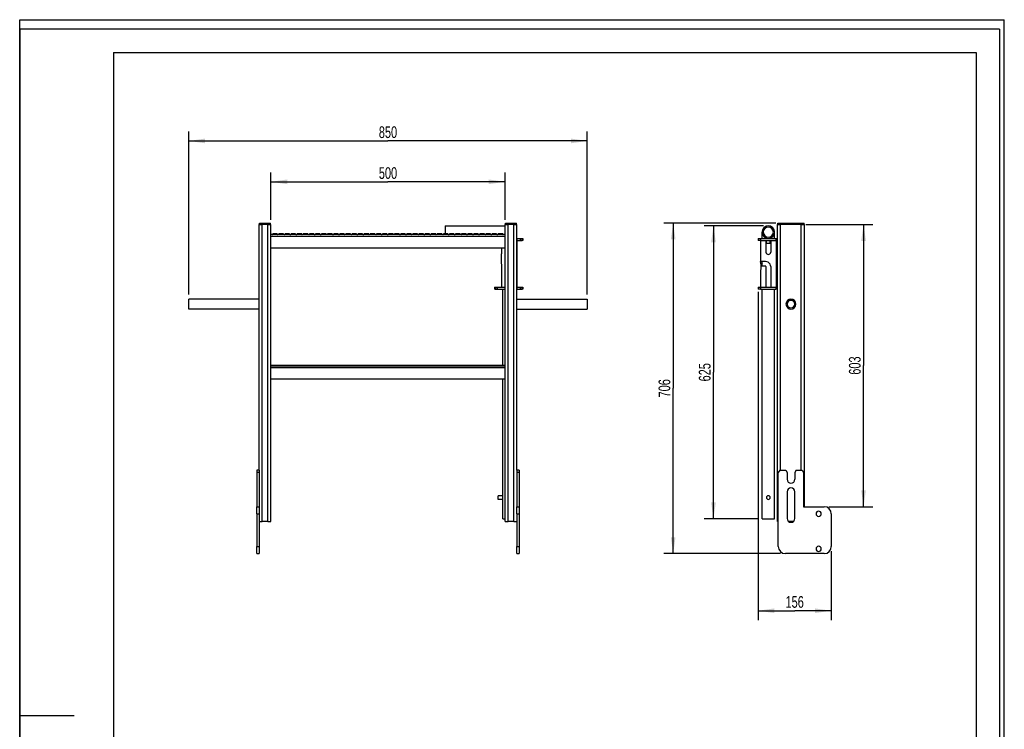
# Model space of a CAD drawing. Header units: millimetres. Extents: x 0 to 2100, y 0 to 2970.
# Tile 18 of 18: x 0 to 2100, y 1455 to 2970. Entities that reach past the tile are written whole.
import ezdxf

# ---------------------------------------------------------------- set-up
doc = ezdxf.new("R2010")
doc.units = ezdxf.units.MM
doc.header["$LTSCALE"] = 193.6
doc.layers.get('0').update_dxf_attribs({"linetype": 'CONTINUOUS'})
doc.layers.add('_2D-BEM', color=7, linetype='CONTINUOUS')
doc.styles.get("Standard").update_dxf_attribs({"font": 'txt', "width": 0.7})
doc.dimstyles.new('DIMSTYLE_1', dxfattribs={"dimtxt": 25, "dimasz": 35, "dimexe": 2, "dimexo": 1, "dimtad": 1, "dimdec": 0, "dimtxsty": 'STANDARD', "dimblk": '_FILLED', "dimblk1": '_FILLED', "dimblk2": '_FILLED', "dimcen": 0.09, "dimadec": 0, "dimazin": 2, "dimtp": 0.8, "dimtm": 0.8, "dimtfac": 1, "dimtdec": 0, "dimtofl": 0, "dimtmove": 0, "dimatfit": 3, "dimldrblk": '_FILLED', "dimfxl": 1, "dimtolj": 1, "dimarcsym": 0})
doc.dimstyles.new('DIMSTYLE_2', dxfattribs={"dimtxt": 25, "dimasz": 35, "dimexe": 2, "dimexo": 1, "dimtad": 1, "dimdec": 0, "dimtxsty": 'STANDARD', "dimblk": '_FILLED', "dimblk1": '_FILLED', "dimblk2": '_FILLED', "dimcen": 0.09, "dimadec": 0, "dimazin": 2, "dimtp": 0.5, "dimtm": 0.5, "dimtfac": 1, "dimtdec": 0, "dimtofl": 0, "dimtmove": 0, "dimatfit": 3, "dimldrblk": '_FILLED', "dimfxl": 1, "dimtolj": 1, "dimarcsym": 0})

# ---------------------------------------------------------------- blocks, each defined once
blk = doc.blocks.new('_FILLED')
at = {"color": 0, "linetype": 'BYBLOCK'}
blk.add_solid([(0, 0), (-1, 0.143), (-1, -0.143)], dxfattribs=at)
blk = doc.blocks.new('*D0')
at = {"layer": '_2D-BEM', "color": 2, "linetype": 'CONTINUOUS'}
for p, q in [((535.5, 2542.9), (535.5, 2643.9)), ((1035.5, 2542.9), (1035.5, 2643.9)), ((535.5, 2623.9), (785.5, 2623.9)), ((1035.5, 2623.9), (785.5, 2623.9))]:
    blk.add_line(p, q, dxfattribs=at)
at = {"layer": '_2D-BEM', "color": 2, "linetype": 'CONTINUOUS', "xscale": 35, "yscale": 35, "zscale": 35, "rotation": 180}
blk.add_blockref('_FILLED', (535.5, 2623.9), dxfattribs=at)
at = {"layer": '_2D-BEM', "color": 2, "linetype": 'CONTINUOUS', "xscale": 35, "yscale": 35, "zscale": 35}
blk.add_blockref('_FILLED', (1035.5, 2623.9), dxfattribs=at)
at = {"layer": '_2D-BEM', "color": 2, "linetype": 'CONTINUOUS', "insert": (785.5, 2655.1), "char_height": 25, "width": 85.714, "attachment_point": 2, "line_spacing_factor": 0.9}
blk.add_mtext('500', dxfattribs=at)
blk = doc.blocks.new('*D1')
at = {"layer": '_2D-BEM', "color": 2, "linetype": 'CONTINUOUS'}
for p, q in [((360.5, 2383.6), (360.5, 2731.2)), ((1210.5, 2383.6), (1210.5, 2731.2)), ((360.5, 2711.2), (785.5, 2711.2)), ((1210.5, 2711.2), (785.5, 2711.2))]:
    blk.add_line(p, q, dxfattribs=at)
at = {"layer": '_2D-BEM', "color": 2, "linetype": 'CONTINUOUS', "xscale": 35, "yscale": 35, "zscale": 35, "rotation": 180}
blk.add_blockref('_FILLED', (360.5, 2711.2), dxfattribs=at)
at = {"layer": '_2D-BEM', "color": 2, "linetype": 'CONTINUOUS', "xscale": 35, "yscale": 35, "zscale": 35}
blk.add_blockref('_FILLED', (1210.5, 2711.2), dxfattribs=at)
at = {"layer": '_2D-BEM', "color": 2, "linetype": 'CONTINUOUS', "insert": (785.5, 2742.4), "char_height": 25, "width": 85.714, "attachment_point": 2, "line_spacing_factor": 0.9}
blk.add_mtext('850', dxfattribs=at)
blk = doc.blocks.new('*D2')
at = {"layer": '_2D-BEM', "color": 2, "linetype": 'CONTINUOUS'}
for p, q in [((1613, 2535.9), (1373.8, 2535.9)), ((1393.8, 2535.9), (1393.8, 2183.2)), ((1393.8, 1830.4), (1393.8, 2183.2)), ((1623, 1830.4), (1373.8, 1830.4))]:
    blk.add_line(p, q, dxfattribs=at)
at = {"layer": '_2D-BEM', "color": 2, "linetype": 'CONTINUOUS', "xscale": 35, "yscale": 35, "zscale": 35}
for p, rotation in [((1393.8, 2535.9), 90), ((1393.8, 1830.4), 270)]:
    blk.add_blockref('_FILLED', p, dxfattribs=dict(at, rotation=rotation))
at = {"layer": '_2D-BEM', "color": 2, "linetype": 'CONTINUOUS', "insert": (1362.6, 2183.2), "char_height": 25, "width": 88.393, "attachment_point": 2, "rotation": 90, "line_spacing_factor": 0.9}
blk.add_mtext('706', dxfattribs=at)
blk = doc.blocks.new('*D3')
at = {"layer": '_2D-BEM', "color": 2, "linetype": 'CONTINUOUS'}
for p, q in [((1586.7, 2529.9), (1459.7, 2529.9)), ((1479.7, 2529.9), (1479.7, 2217.4)), ((1479.7, 1904.9), (1479.7, 2217.4)), ((1573.3, 1904.9), (1459.7, 1904.9))]:
    blk.add_line(p, q, dxfattribs=at)
at = {"layer": '_2D-BEM', "color": 2, "linetype": 'CONTINUOUS', "xscale": 35, "yscale": 35, "zscale": 35}
for p, rotation in [((1479.7, 2529.9), 90), ((1479.7, 1904.9), 270)]:
    blk.add_blockref('_FILLED', p, dxfattribs=dict(at, rotation=rotation))
at = {"layer": '_2D-BEM', "color": 2, "linetype": 'CONTINUOUS', "insert": (1448.5, 2217.4), "char_height": 25, "width": 85.714, "attachment_point": 2, "rotation": 90, "line_spacing_factor": 0.9}
blk.add_mtext('625', dxfattribs=at)
blk = doc.blocks.new('*D4')
at = {"layer": '_2D-BEM', "color": 2, "linetype": 'CONTINUOUS'}
for p, q in [((1677, 2532.9), (1819.8, 2532.9)), ((1799.8, 2532.9), (1799.8, 2231.7)), ((1799.8, 1930.4), (1799.8, 2231.7)), ((1726, 1930.4), (1819.8, 1930.4))]:
    blk.add_line(p, q, dxfattribs=at)
at = {"layer": '_2D-BEM', "color": 2, "linetype": 'CONTINUOUS', "xscale": 35, "yscale": 35, "zscale": 35}
for p, rotation in [((1799.8, 2532.9), 90), ((1799.8, 1930.4), 270)]:
    blk.add_blockref('_FILLED', p, dxfattribs=dict(at, rotation=rotation))
at = {"layer": '_2D-BEM', "color": 2, "linetype": 'CONTINUOUS', "insert": (1768.6, 2231.7), "char_height": 25, "width": 85.714, "attachment_point": 2, "rotation": 90, "line_spacing_factor": 0.9}
blk.add_mtext('603', dxfattribs=at)
blk = doc.blocks.new('*D5')
at = {"layer": '_2D-BEM', "color": 2, "linetype": 'CONTINUOUS'}
for p, q in [((1574.7, 2388.9), (1574.7, 1688.4)), ((1731, 1835.4), (1731, 1688.4)), ((1574.7, 1708.4), (1652.9, 1708.4)), ((1731, 1708.4), (1652.9, 1708.4))]:
    blk.add_line(p, q, dxfattribs=at)
at = {"layer": '_2D-BEM', "color": 2, "linetype": 'CONTINUOUS', "xscale": 35, "yscale": 35, "zscale": 35, "rotation": 180}
blk.add_blockref('_FILLED', (1574.7, 1708.4), dxfattribs=at)
at = {"layer": '_2D-BEM', "color": 2, "linetype": 'CONTINUOUS', "xscale": 35, "yscale": 35, "zscale": 35}
blk.add_blockref('_FILLED', (1731, 1708.4), dxfattribs=at)
at = {"layer": '_2D-BEM', "color": 2, "linetype": 'CONTINUOUS', "insert": (1652.9, 1739.7), "char_height": 25, "width": 77.679, "attachment_point": 2, "line_spacing_factor": 0.9}
blk.add_mtext('156', dxfattribs=at)

msp = doc.modelspace()

# ---------------------------------------------------------------- linework, layer by layer
at = {"color": 7, "linetype": 'CONTINUOUS'}
for p, q in [((0, 2970), (2100, 2970)), ((0, 0), (0, 2970)), ((0, 2970), (2100, 2970)), ((0, 0), (0, 2970)), ((2100, 0), (2100, 2970)), ((2100, 0), (2100, 2970)), ((510.5, 2008.4), (510.5, 2532.9)), ((510.5, 2532.9), (511.2, 2532.9)), ((511.2, 2532.9), (511.2, 2535.9)), ((511.2, 2535.9), (517.2, 2535.9)), ((511.2, 2532.9), (513, 2532.9)), ((513, 2532.9), (513.2, 2532.9)), ((513.2, 2532.9), (513.2, 2532.9)), ((513.2, 2532.9), (516.9, 2532.9)), ((529.1, 2532.9), (516.9, 2532.9)), ((517.2, 2535.9), (529.2, 2535.9)), ((529.1, 2532.9), (529.2, 2532.9)), ((529.2, 2535.9), (535.2, 2535.9)), ((529.2, 2532.9), (535.2, 2532.9)), ((535.2, 2532.9), (535.2, 2535.9)), ((535.2, 2532.9), (535.5, 2532.9)), ((535.5, 1898.9), (535.5, 2532.9)), ((907.2, 2529.9), (1035.5, 2529.9)), ((907.2, 2529.9), (907.2, 2527.2)), ((907.2, 2527.2), (907.2, 2512.9)), ((1035.5, 1898.9), (1035.5, 2532.9)), ((1035.5, 2532.9), (1035.8, 2532.9)), ((1035.8, 2532.9), (1035.8, 2535.9)), ((1035.8, 2535.9), (1041.8, 2535.9)), ((1035.8, 2532.9), (1041.8, 2532.9)), ((1041.8, 2535.9), (1053.8, 2535.9)), ((1041.8, 2532.9), (1041.9, 2532.9)), ((1054.1, 2532.9), (1041.9, 2532.9)), ((1053.8, 2535.9), (1059.8, 2535.9)), ((1054.1, 2532.9), (1057.8, 2532.9)), ((1057.8, 2532.9), (1058, 2532.9)), ((1058, 2532.9), (1059.8, 2532.9)), ((1059.8, 2532.9), (1059.8, 2535.9)), ((1059.8, 2532.9), (1059.8, 2532.9)), ((1059.8, 2532.9), (1060.5, 2532.9)), ((1060.5, 2008.4), (1060.5, 2532.9)), ((1616.5, 1898.9), (1616.5, 2532.9)), ((1616.5, 2532.9), (1619, 2532.9)), ((1617, 2532.9), (1617, 2535.9)), ((1617, 2535.9), (1623, 2535.9)), ((1619, 2532.9), (1622.9, 2532.9)), ((1667, 2532.9), (1622.9, 2532.9)), ((1623, 2535.9), (1667, 2535.9)), ((1667, 2535.9), (1673, 2535.9)), ((1667, 2532.9), (1671, 2532.9)), ((1671, 2532.9), (1673.5, 2532.9)), ((1673, 2532.9), (1673, 2535.9)), ((1673.5, 1930.4), (1673.5, 2532.9)), ((1035.5, 2511.4), (535.5, 2511.4)), ((540.2, 2512.9), (539.9, 2512.9)), ((549.1, 2512.9), (540.2, 2512.9)), ((540.2, 2512.9), (540.2, 2512.9)), ((549.4, 2512.9), (549.1, 2512.9)), ((549.1, 2512.9), (549.1, 2512.9)), ((553.2, 2512.9), (552.9, 2512.9)), ((562.1, 2512.9), (553.2, 2512.9)), ((553.2, 2512.9), (553.2, 2512.9)), ((562.4, 2512.9), (562.1, 2512.9)), ((562.1, 2512.9), (562.1, 2512.9)), ((566.2, 2512.9), (565.9, 2512.9)), ((575.1, 2512.9), (566.2, 2512.9)), ((566.2, 2512.9), (566.2, 2512.9)), ((575.4, 2512.9), (575.1, 2512.9)), ((575.1, 2512.9), (575.1, 2512.9)), ((579.2, 2512.9), (578.9, 2512.9)), ((588.1, 2512.9), (579.2, 2512.9)), ((579.2, 2512.9), (579.2, 2512.9)), ((588.4, 2512.9), (588.1, 2512.9)), ((588.1, 2512.9), (588.1, 2512.9)), ((592.2, 2512.9), (591.9, 2512.9)), ((601.1, 2512.9), (592.2, 2512.9)), ((592.2, 2512.9), (592.2, 2512.9)), ((601.4, 2512.9), (601.1, 2512.9)), ((601.1, 2512.9), (601.1, 2512.9)), ((605.2, 2512.9), (604.9, 2512.9)), ((614.1, 2512.9), (605.2, 2512.9)), ((605.2, 2512.9), (605.2, 2512.9)), ((614.4, 2512.9), (614.1, 2512.9)), ((614.1, 2512.9), (614.1, 2512.9)), ((618.2, 2512.9), (617.9, 2512.9)), ((627.1, 2512.9), (618.2, 2512.9)), ((618.2, 2512.9), (618.2, 2512.9)), ((627.4, 2512.9), (627.1, 2512.9)), ((627.1, 2512.9), (627.1, 2512.9)), ((631.1, 2512.9), (630.9, 2512.9)), ((631.2, 2512.9), (631.1, 2512.9)), ((640.1, 2512.9), (631.2, 2512.9)), ((640.4, 2512.9), (640.1, 2512.9)), ((640.1, 2512.9), (640.1, 2512.9)), ((644.1, 2512.9), (643.8, 2512.9)), ((653, 2512.9), (644.1, 2512.9)), ((644.1, 2512.9), (644.1, 2512.9)), ((653.1, 2512.9), (653, 2512.9)), ((653.3, 2512.9), (653.1, 2512.9)), ((657.1, 2512.9), (656.8, 2512.9)), ((666, 2512.9), (657.1, 2512.9)), ((657.1, 2512.9), (657.1, 2512.9)), ((666.1, 2512.9), (666, 2512.9)), ((666.3, 2512.9), (666.1, 2512.9)), ((670.1, 2512.9), (669.8, 2512.9)), ((679, 2512.9), (670.1, 2512.9)), ((670.1, 2512.9), (670.1, 2512.9)), ((679.3, 2512.9), (679, 2512.9)), ((679, 2512.9), (679, 2512.9)), ((683.1, 2512.9), (682.8, 2512.9)), ((692, 2512.9), (683.1, 2512.9)), ((683.1, 2512.9), (683.1, 2512.9)), ((692.3, 2512.9), (692, 2512.9)), ((692, 2512.9), (692, 2512.9)), ((696.1, 2512.9), (695.8, 2512.9)), ((705, 2512.9), (696.1, 2512.9)), ((696.1, 2512.9), (696.1, 2512.9)), ((705.3, 2512.9), (705, 2512.9)), ((705, 2512.9), (705, 2512.9)), ((709.1, 2512.9), (708.8, 2512.9)), ((718, 2512.9), (709.1, 2512.9)), ((709.1, 2512.9), (709.1, 2512.9)), ((718.3, 2512.9), (718, 2512.9)), ((718, 2512.9), (718, 2512.9)), ((722.1, 2512.9), (721.8, 2512.9)), ((731, 2512.9), (722.1, 2512.9)), ((722.1, 2512.9), (722.1, 2512.9)), ((731.3, 2512.9), (731, 2512.9)), ((731, 2512.9), (731, 2512.9)), ((735.1, 2512.9), (734.8, 2512.9)), ((744, 2512.9), (735.1, 2512.9)), ((735.1, 2512.9), (735.1, 2512.9)), ((744.3, 2512.9), (744, 2512.9)), ((744, 2512.9), (744, 2512.9)), ((748.1, 2512.9), (747.8, 2512.9)), ((757, 2512.9), (748.1, 2512.9)), ((748.1, 2512.9), (748.1, 2512.9)), ((757.3, 2512.9), (757, 2512.9)), ((757, 2512.9), (757, 2512.9)), ((761, 2512.9), (760.8, 2512.9)), ((761.1, 2512.9), (761, 2512.9)), ((770, 2512.9), (761.1, 2512.9)), ((770.3, 2512.9), (770, 2512.9)), ((770, 2512.9), (770, 2512.9)), ((774, 2512.9), (773.8, 2512.9)), ((774.1, 2512.9), (774, 2512.9)), ((783, 2512.9), (774.1, 2512.9)), ((783.3, 2512.9), (783, 2512.9)), ((783, 2512.9), (783, 2512.9)), ((787, 2512.9), (786.7, 2512.9)), ((795.9, 2512.9), (787, 2512.9)), ((787, 2512.9), (787, 2512.9)), ((796, 2512.9), (795.9, 2512.9)), ((796.2, 2512.9), (796, 2512.9)), ((800, 2512.9), (799.7, 2512.9)), ((808.9, 2512.9), (800, 2512.9)), ((800, 2512.9), (800, 2512.9)), ((809.2, 2512.9), (808.9, 2512.9)), ((808.9, 2512.9), (808.9, 2512.9)), ((813, 2512.9), (812.7, 2512.9)), ((821.9, 2512.9), (813, 2512.9)), ((813, 2512.9), (813, 2512.9)), ((822.2, 2512.9), (821.9, 2512.9)), ((821.9, 2512.9), (821.9, 2512.9)), ((826, 2512.9), (825.7, 2512.9)), ((834.9, 2512.9), (826, 2512.9)), ((826, 2512.9), (826, 2512.9)), ((835.2, 2512.9), (834.9, 2512.9)), ((834.9, 2512.9), (834.9, 2512.9)), ((839, 2512.9), (838.7, 2512.9)), ((847.9, 2512.9), (839, 2512.9)), ((839, 2512.9), (839, 2512.9)), ((848.2, 2512.9), (847.9, 2512.9)), ((847.9, 2512.9), (847.9, 2512.9)), ((852, 2512.9), (851.7, 2512.9)), ((860.9, 2512.9), (852, 2512.9)), ((852, 2512.9), (852, 2512.9)), ((861.2, 2512.9), (860.9, 2512.9)), ((860.9, 2512.9), (860.9, 2512.9)), ((865, 2512.9), (864.7, 2512.9)), ((873.9, 2512.9), (865, 2512.9)), ((865, 2512.9), (865, 2512.9)), ((874.2, 2512.9), (873.9, 2512.9)), ((873.9, 2512.9), (873.9, 2512.9)), ((878, 2512.9), (877.7, 2512.9)), ((886.9, 2512.9), (878, 2512.9)), ((878, 2512.9), (878, 2512.9)), ((887.2, 2512.9), (886.9, 2512.9)), ((886.9, 2512.9), (886.9, 2512.9)), ((891, 2512.9), (890.7, 2512.9)), ((899.9, 2512.9), (891, 2512.9)), ((891, 2512.9), (891, 2512.9)), ((900.2, 2512.9), (899.9, 2512.9)), ((899.9, 2512.9), (899.9, 2512.9)), ((903.9, 2512.9), (903.7, 2512.9)), ((904, 2512.9), (903.9, 2512.9)), ((912.9, 2512.9), (904, 2512.9)), ((913.2, 2512.9), (912.9, 2512.9)), ((912.9, 2512.9), (912.9, 2512.9)), ((916.9, 2512.9), (916.6, 2512.9)), ((925.8, 2512.9), (916.9, 2512.9)), ((916.9, 2512.9), (916.9, 2512.9)), ((925.9, 2512.9), (925.8, 2512.9)), ((926.1, 2512.9), (925.9, 2512.9)), ((929.9, 2512.9), (929.6, 2512.9)), ((938.8, 2512.9), (929.9, 2512.9)), ((929.9, 2512.9), (929.9, 2512.9)), ((938.9, 2512.9), (938.8, 2512.9)), ((939.1, 2512.9), (938.9, 2512.9)), ((942.9, 2512.9), (942.6, 2512.9)), ((951.8, 2512.9), (942.9, 2512.9)), ((942.9, 2512.9), (942.9, 2512.9)), ((952.1, 2512.9), (951.8, 2512.9)), ((951.8, 2512.9), (951.8, 2512.9)), ((955.9, 2512.9), (955.6, 2512.9)), ((964.8, 2512.9), (955.9, 2512.9)), ((955.9, 2512.9), (955.9, 2512.9)), ((965.1, 2512.9), (964.8, 2512.9)), ((964.8, 2512.9), (964.8, 2512.9)), ((968.9, 2512.9), (968.6, 2512.9)), ((977.8, 2512.9), (968.9, 2512.9)), ((968.9, 2512.9), (968.9, 2512.9)), ((978.1, 2512.9), (977.8, 2512.9)), ((977.8, 2512.9), (977.8, 2512.9)), ((981.9, 2512.9), (981.6, 2512.9)), ((990.8, 2512.9), (981.9, 2512.9)), ((981.9, 2512.9), (981.9, 2512.9)), ((991.1, 2512.9), (990.8, 2512.9)), ((990.8, 2512.9), (990.8, 2512.9)), ((994.9, 2512.9), (994.6, 2512.9)), ((1003.8, 2512.9), (994.9, 2512.9)), ((994.9, 2512.9), (994.9, 2512.9)), ((1004.1, 2512.9), (1003.8, 2512.9)), ((1003.8, 2512.9), (1003.8, 2512.9)), ((1007.9, 2512.9), (1007.6, 2512.9)), ((1016.8, 2512.9), (1007.9, 2512.9)), ((1007.9, 2512.9), (1007.9, 2512.9)), ((1017.1, 2512.9), (1016.8, 2512.9)), ((1016.8, 2512.9), (1016.8, 2512.9)), ((1020.9, 2512.9), (1020.6, 2512.9)), ((1029.8, 2512.9), (1020.9, 2512.9)), ((1020.9, 2512.9), (1020.9, 2512.9)), ((1030.1, 2512.9), (1029.8, 2512.9)), ((1029.8, 2512.9), (1029.8, 2512.9)), ((1060.5, 2502.9), (1060.8, 2502.9)), ((1060.8, 2498.9), (1060.8, 2502.9)), ((1060.8, 2502.9), (1067.4, 2502.9)), ((1067.4, 2502.9), (1068.3, 2502.9)), ((1068.3, 2502.9), (1071.9, 2502.9)), ((1071.9, 2502.9), (1073, 2502.9)), ((1073, 2502.9), (1073, 2498.9)), ((1574.7, 2502.9), (1574.7, 2498.9)), ((1574.7, 2502.9), (1579.7, 2502.9)), ((1579.7, 2502.9), (1596.7, 2502.9)), ((1583.3, 2502.9), (1583.3, 2516.5)), ((1592.7, 2503), (1596.7, 2503)), ((1592.7, 2502.9), (1592.7, 2503)), ((1596.7, 2503), (1600.7, 2503)), ((1596.7, 2502.9), (1612.4, 2502.9)), ((1600.7, 2502.9), (1600.7, 2503)), ((1610.2, 2502.9), (1610.2, 2516.5)), ((1612.4, 2502.9), (1616.5, 2502.9)), ((535.5, 2482.9), (1035.5, 2482.9)), ((1027.7, 2482.9), (1027.7, 2473.9)), ((1060.8, 2498.9), (1060.5, 2498.9)), ((1060.6, 2498.9), (1060.6, 2398.9)), ((1060.8, 2498.9), (1067.4, 2498.9)), ((1068.3, 2498.9), (1067.4, 2498.9)), ((1068.3, 2498.9), (1071.9, 2498.9)), ((1073, 2498.9), (1071.9, 2498.9)), ((1579.7, 2498.9), (1574.7, 2498.9)), ((1579.7, 2498.9), (1612.4, 2498.9)), ((1579.9, 2498.9), (1579.9, 2453.9)), ((1591.7, 2498.9), (1591.7, 2473.9)), ((1592.7, 2493), (1592.7, 2498.9)), ((1592.7, 2493), (1596.7, 2493)), ((1596.7, 2493), (1600.7, 2493)), ((1600.7, 2493), (1600.7, 2498.9)), ((1601.7, 2498.9), (1601.7, 2473.9)), ((1616.5, 2498.9), (1612.4, 2498.9)), ((1613.6, 2498.9), (1613.6, 2398.9)), ((1026.9, 2468.9), (1026.9, 2452.1)), ((1027.7, 2442.9), (1027.7, 2398.9)), ((1582.5, 2453.9), (1579.9, 2453.9)), ((1580.6, 2448.9), (1580.6, 2443.9)), ((1590.7, 2443.9), (1580.6, 2443.9)), ((1580.6, 2443.9), (1580.6, 2438.9)), ((1582.6, 2453.9), (1582.5, 2453.9)), ((1590.7, 2453.9), (1582.6, 2453.9)), ((1583.3, 2443.9), (1583.3, 2453.9)), ((1591.7, 2442.9), (1591.7, 2398.9)), ((1601.7, 2442.9), (1601.7, 2398.9)), ((1579.9, 2433.9), (1579.9, 2433.9)), ((1579.9, 2433.9), (1579.9, 2433.9)), ((1579.9, 2433.9), (1579.9, 2398.9)), ((1013, 2398.9), (1013, 2394.9)), ((1013, 2398.9), (1014.1, 2398.9)), ((1014.1, 2394.9), (1013, 2394.9)), ((1014.1, 2398.9), (1017.7, 2398.9)), ((1014.1, 2394.9), (1017.7, 2394.9)), ((1017.7, 2398.9), (1018.6, 2398.9)), ((1018.6, 2394.9), (1017.7, 2394.9)), ((1018.6, 2398.9), (1035.3, 2398.9)), ((1018.6, 2394.9), (1035.3, 2394.9)), ((1030.3, 2232.9), (1030.3, 2394.9)), ((1035.3, 2398.9), (1035.5, 2398.9)), ((1035.3, 2394.9), (1035.3, 2398.9)), ((1035.5, 2394.9), (1035.3, 2394.9)), ((1060.5, 2398.9), (1060.8, 2398.9)), ((1060.8, 2394.9), (1060.5, 2394.9)), ((1060.8, 2394.9), (1060.8, 2398.9)), ((1060.8, 2398.9), (1067.4, 2398.9)), ((1060.8, 2394.9), (1067.4, 2394.9)), ((1067.4, 2398.9), (1068.3, 2398.9)), ((1068.3, 2394.9), (1067.4, 2394.9)), ((1068.3, 2398.9), (1071.9, 2398.9)), ((1068.3, 2394.9), (1071.9, 2394.9)), ((1071.9, 2398.9), (1073, 2398.9)), ((1073, 2394.9), (1071.9, 2394.9)), ((1073, 2398.9), (1073, 2394.9)), ((1574.7, 2398.9), (1574.7, 2394.9)), ((1574.7, 2398.9), (1579.7, 2398.9)), ((1579.7, 2394.9), (1574.7, 2394.9)), ((1579.7, 2398.9), (1612.4, 2398.9)), ((1579.7, 2394.9), (1612.4, 2394.9)), ((1583.3, 1904.9), (1583.3, 2394.9)), ((1610.2, 1904.9), (1610.2, 2394.9)), ((1612.4, 2398.9), (1616.5, 2398.9)), ((1616.5, 2394.9), (1612.4, 2394.9)), ((360.5, 2371), (360.5, 2373.6)), ((510.5, 2373.6), (360.5, 2373.6)), ((1060.5, 2373.6), (1210.5, 2373.6)), ((1210.5, 2373.6), (1210.5, 2371)), ((360.5, 2354.9), (360.5, 2371)), ((360.5, 2352.3), (360.5, 2354.9)), ((510.5, 2352.3), (360.5, 2352.3)), ((1060.5, 2352.3), (1210.5, 2352.3)), ((1210.5, 2371), (1210.5, 2354.9)), ((1210.5, 2354.9), (1210.5, 2352.3)), ((535.5, 2232.9), (537.1, 2232.9)), ((535.5, 2231.4), (1035.5, 2231.4)), ((537.1, 2232.9), (537.2, 2232.9)), ((537.2, 2232.9), (537.4, 2232.9)), ((540.9, 2232.9), (541.2, 2232.9)), ((541.2, 2232.9), (541.2, 2232.9)), ((541.2, 2232.9), (550.1, 2232.9)), ((550.1, 2232.9), (550.1, 2232.9)), ((550.1, 2232.9), (550.4, 2232.9)), ((553.9, 2232.9), (554.2, 2232.9)), ((554.2, 2232.9), (554.2, 2232.9)), ((554.2, 2232.9), (563.1, 2232.9)), ((563.1, 2232.9), (563.1, 2232.9)), ((563.1, 2232.9), (563.4, 2232.9)), ((566.9, 2232.9), (567.2, 2232.9)), ((567.2, 2232.9), (567.2, 2232.9)), ((567.2, 2232.9), (576.1, 2232.9)), ((576.1, 2232.9), (576.1, 2232.9)), ((576.1, 2232.9), (576.4, 2232.9)), ((579.9, 2232.9), (580.2, 2232.9)), ((580.2, 2232.9), (580.2, 2232.9)), ((580.2, 2232.9), (589.1, 2232.9)), ((589.1, 2232.9), (589.1, 2232.9)), ((589.1, 2232.9), (589.4, 2232.9)), ((592.9, 2232.9), (593.2, 2232.9)), ((593.2, 2232.9), (593.2, 2232.9)), ((593.2, 2232.9), (602.1, 2232.9)), ((602.1, 2232.9), (602.1, 2232.9)), ((602.1, 2232.9), (602.4, 2232.9)), ((605.9, 2232.9), (606.2, 2232.9)), ((606.2, 2232.9), (606.2, 2232.9)), ((606.2, 2232.9), (615.1, 2232.9)), ((615.1, 2232.9), (615.1, 2232.9)), ((615.1, 2232.9), (615.4, 2232.9)), ((618.9, 2232.9), (619.2, 2232.9)), ((619.2, 2232.9), (619.2, 2232.9)), ((619.2, 2232.9), (628.1, 2232.9)), ((628.1, 2232.9), (628.1, 2232.9)), ((628.1, 2232.9), (628.4, 2232.9)), ((631.9, 2232.9), (632.2, 2232.9)), ((632.2, 2232.9), (632.2, 2232.9)), ((632.2, 2232.9), (641.1, 2232.9)), ((641.1, 2232.9), (641.1, 2232.9)), ((641.1, 2232.9), (641.4, 2232.9)), ((644.9, 2232.9), (645.1, 2232.9)), ((645.1, 2232.9), (645.2, 2232.9)), ((645.2, 2232.9), (654.1, 2232.9)), ((654.1, 2232.9), (654.1, 2232.9)), ((654.1, 2232.9), (654.4, 2232.9)), ((657.8, 2232.9), (658.1, 2232.9)), ((658.1, 2232.9), (658.1, 2232.9)), ((658.1, 2232.9), (667, 2232.9)), ((667, 2232.9), (667.1, 2232.9)), ((667.1, 2232.9), (667.3, 2232.9)), ((670.8, 2232.9), (671.1, 2232.9)), ((671.1, 2232.9), (671.1, 2232.9)), ((671.1, 2232.9), (680, 2232.9)), ((680, 2232.9), (680.1, 2232.9)), ((680.1, 2232.9), (680.3, 2232.9)), ((683.8, 2232.9), (684.1, 2232.9)), ((684.1, 2232.9), (684.1, 2232.9)), ((684.1, 2232.9), (693, 2232.9)), ((693, 2232.9), (693, 2232.9)), ((693, 2232.9), (693.3, 2232.9)), ((696.8, 2232.9), (697.1, 2232.9)), ((697.1, 2232.9), (697.1, 2232.9)), ((697.1, 2232.9), (706, 2232.9)), ((706, 2232.9), (706, 2232.9)), ((706, 2232.9), (706.3, 2232.9)), ((709.8, 2232.9), (710.1, 2232.9)), ((710.1, 2232.9), (710.1, 2232.9)), ((710.1, 2232.9), (719, 2232.9)), ((719, 2232.9), (719, 2232.9)), ((719, 2232.9), (719.3, 2232.9)), ((722.8, 2232.9), (723.1, 2232.9)), ((723.1, 2232.9), (723.1, 2232.9)), ((723.1, 2232.9), (732, 2232.9)), ((732, 2232.9), (732, 2232.9)), ((732, 2232.9), (732.3, 2232.9)), ((735.8, 2232.9), (736.1, 2232.9)), ((736.1, 2232.9), (736.1, 2232.9)), ((736.1, 2232.9), (745, 2232.9)), ((745, 2232.9), (745, 2232.9)), ((745, 2232.9), (745.3, 2232.9)), ((748.8, 2232.9), (749.1, 2232.9)), ((749.1, 2232.9), (749.1, 2232.9)), ((749.1, 2232.9), (758, 2232.9)), ((758, 2232.9), (758, 2232.9)), ((758, 2232.9), (758.3, 2232.9)), ((761.8, 2232.9), (762.1, 2232.9)), ((762.1, 2232.9), (762.1, 2232.9)), ((762.1, 2232.9), (771, 2232.9)), ((771, 2232.9), (771, 2232.9)), ((771, 2232.9), (771.3, 2232.9)), ((774.8, 2232.9), (775, 2232.9)), ((775, 2232.9), (775.1, 2232.9)), ((775.1, 2232.9), (784, 2232.9)), ((784, 2232.9), (784, 2232.9)), ((784, 2232.9), (784.3, 2232.9)), ((787.8, 2232.9), (788, 2232.9)), ((788, 2232.9), (788.1, 2232.9)), ((788.1, 2232.9), (797, 2232.9)), ((797, 2232.9), (797, 2232.9)), ((797, 2232.9), (797.3, 2232.9)), ((800.7, 2232.9), (801, 2232.9)), ((801, 2232.9), (801, 2232.9)), ((801, 2232.9), (809.9, 2232.9)), ((809.9, 2232.9), (810, 2232.9)), ((810, 2232.9), (810.2, 2232.9)), ((813.7, 2232.9), (814, 2232.9)), ((814, 2232.9), (814, 2232.9)), ((814, 2232.9), (822.9, 2232.9)), ((822.9, 2232.9), (822.9, 2232.9)), ((822.9, 2232.9), (823.2, 2232.9)), ((826.7, 2232.9), (827, 2232.9)), ((827, 2232.9), (827, 2232.9)), ((827, 2232.9), (835.9, 2232.9)), ((835.9, 2232.9), (835.9, 2232.9)), ((835.9, 2232.9), (836.2, 2232.9)), ((839.7, 2232.9), (840, 2232.9)), ((840, 2232.9), (840, 2232.9)), ((840, 2232.9), (848.9, 2232.9)), ((848.9, 2232.9), (848.9, 2232.9)), ((848.9, 2232.9), (849.2, 2232.9)), ((852.7, 2232.9), (853, 2232.9)), ((853, 2232.9), (853, 2232.9)), ((853, 2232.9), (861.9, 2232.9)), ((861.9, 2232.9), (861.9, 2232.9)), ((861.9, 2232.9), (862.2, 2232.9)), ((865.7, 2232.9), (866, 2232.9)), ((866, 2232.9), (866, 2232.9)), ((866, 2232.9), (874.9, 2232.9)), ((874.9, 2232.9), (874.9, 2232.9)), ((874.9, 2232.9), (875.2, 2232.9)), ((878.7, 2232.9), (879, 2232.9)), ((879, 2232.9), (879, 2232.9)), ((879, 2232.9), (887.9, 2232.9)), ((887.9, 2232.9), (887.9, 2232.9)), ((887.9, 2232.9), (888.2, 2232.9)), ((891.7, 2232.9), (892, 2232.9)), ((892, 2232.9), (892, 2232.9)), ((892, 2232.9), (900.9, 2232.9)), ((900.9, 2232.9), (900.9, 2232.9)), ((900.9, 2232.9), (901.2, 2232.9)), ((904.7, 2232.9), (905, 2232.9)), ((905, 2232.9), (905, 2232.9)), ((905, 2232.9), (913.9, 2232.9)), ((913.9, 2232.9), (913.9, 2232.9)), ((913.9, 2232.9), (914.2, 2232.9)), ((917.7, 2232.9), (917.9, 2232.9)), ((917.9, 2232.9), (918, 2232.9)), ((918, 2232.9), (926.9, 2232.9)), ((926.9, 2232.9), (926.9, 2232.9)), ((926.9, 2232.9), (927.2, 2232.9)), ((930.6, 2232.9), (930.9, 2232.9)), ((930.9, 2232.9), (930.9, 2232.9)), ((930.9, 2232.9), (939.8, 2232.9)), ((939.8, 2232.9), (939.9, 2232.9)), ((939.9, 2232.9), (940.1, 2232.9)), ((943.6, 2232.9), (943.9, 2232.9)), ((943.9, 2232.9), (943.9, 2232.9)), ((943.9, 2232.9), (952.8, 2232.9)), ((952.8, 2232.9), (952.9, 2232.9)), ((952.9, 2232.9), (953.1, 2232.9)), ((956.6, 2232.9), (956.9, 2232.9)), ((956.9, 2232.9), (956.9, 2232.9)), ((956.9, 2232.9), (965.8, 2232.9)), ((965.8, 2232.9), (965.8, 2232.9)), ((965.8, 2232.9), (966.1, 2232.9)), ((969.6, 2232.9), (969.9, 2232.9)), ((969.9, 2232.9), (969.9, 2232.9)), ((969.9, 2232.9), (978.8, 2232.9)), ((978.8, 2232.9), (978.8, 2232.9)), ((978.8, 2232.9), (979.1, 2232.9)), ((982.6, 2232.9), (982.9, 2232.9)), ((982.9, 2232.9), (982.9, 2232.9)), ((982.9, 2232.9), (991.8, 2232.9)), ((991.8, 2232.9), (991.8, 2232.9)), ((991.8, 2232.9), (992.1, 2232.9)), ((995.6, 2232.9), (995.9, 2232.9)), ((995.9, 2232.9), (995.9, 2232.9)), ((995.9, 2232.9), (1004.8, 2232.9)), ((1004.8, 2232.9), (1004.8, 2232.9)), ((1004.8, 2232.9), (1005.1, 2232.9)), ((1008.6, 2232.9), (1008.9, 2232.9)), ((1008.9, 2232.9), (1008.9, 2232.9)), ((1008.9, 2232.9), (1017.8, 2232.9)), ((1017.8, 2232.9), (1017.8, 2232.9)), ((1017.8, 2232.9), (1018.1, 2232.9)), ((1021.6, 2232.9), (1021.9, 2232.9)), ((1021.9, 2232.9), (1021.9, 2232.9)), ((1021.9, 2232.9), (1030.8, 2232.9)), ((1030.8, 2232.9), (1030.8, 2232.9)), ((1030.8, 2232.9), (1031.1, 2232.9)), ((1034.6, 2232.9), (1034.9, 2232.9)), ((1034.9, 2232.9), (1034.9, 2232.9)), ((1034.9, 2232.9), (1035.5, 2232.9)), ((1035.5, 2202.9), (535.5, 2202.9)), ((1030.3, 1953.9), (1030.3, 2202.9)), ((505.5, 2008.4), (505.5, 2003.4)), ((510.5, 2008.4), (505.5, 2008.4)), ((505.5, 2003.4), (505.5, 1930.4)), ((510.5, 2003.4), (505.5, 2003.4)), ((510.5, 2008.4), (510.5, 2003.4)), ((510.5, 2003.4), (510.5, 1930.4)), ((1060.5, 2008.4), (1060.5, 2003.4)), ((1065.5, 2008.4), (1060.5, 2008.4)), ((1060.5, 2003.4), (1060.5, 1930.4)), ((1065.5, 2003.4), (1060.5, 2003.4)), ((1065.5, 2008.4), (1065.5, 2003.4)), ((1065.5, 2003.4), (1065.5, 1930.4)), ((1620.9, 2008.4), (1618, 2003.4)), ((1618, 1845.4), (1618, 2003.4)), ((1620.9, 2008.4), (1633.9, 2008.4)), ((1633.9, 2008.4), (1636.7, 2003.4)), ((1636.7, 2003.4), (1636.7, 1988.9)), ((1656.1, 2008.4), (1653.2, 2003.4)), ((1653.2, 2003.4), (1653.2, 1988.9)), ((1656.1, 2008.4), (1669.1, 2008.4)), ((1669.1, 2008.4), (1672, 2003.4)), ((1672, 2003.4), (1672, 1930.4)), ((1030.3, 1953.9), (1020.3, 1953.9)), ((1020.3, 1945.9), (1020.3, 1953.9)), ((1030.3, 1945.9), (1030.3, 1953.9)), ((1636.7, 1962.4), (1636.7, 1905.4)), ((1653.2, 1905.4), (1653.2, 1962.4)), ((1030.3, 1945.9), (1020.3, 1945.9)), ((1030.3, 1904.9), (1030.3, 1945.9)), ((505.5, 1915.4), (505.5, 1930.4)), ((505.5, 1930.4), (510.5, 1930.4)), ((505.5, 1915.4), (505.5, 1845.4)), ((510.5, 1930.4), (510.5, 1915.4)), ((510.5, 1915.4), (510.5, 1845.4)), ((1060.5, 1915.4), (1060.5, 1930.4)), ((1060.5, 1930.4), (1065.5, 1930.4)), ((1060.5, 1915.4), (1060.5, 1845.4)), ((1065.5, 1930.4), (1065.5, 1915.4)), ((1065.5, 1915.4), (1065.5, 1845.4)), ((1672, 1930.4), (1716, 1930.4)), ((1731, 1915.4), (1731, 1845.4)), ((510.5, 1898.9), (513, 1898.9)), ((513, 1898.9), (516.9, 1898.9)), ((529.1, 1898.9), (516.9, 1898.9)), ((529.1, 1898.9), (533, 1898.9)), ((533, 1898.9), (535.5, 1898.9)), ((1030.3, 1904.9), (1032.9, 1904.9)), ((1032.9, 1904.9), (1033, 1904.9)), ((1033, 1904.9), (1035.5, 1904.9)), ((1035.5, 1898.9), (1038, 1898.9)), ((1038, 1898.9), (1041.9, 1898.9)), ((1054.1, 1898.9), (1041.9, 1898.9)), ((1054.1, 1898.9), (1058, 1898.9)), ((1058, 1898.9), (1060.5, 1898.9)), ((1583.3, 1904.9), (1585.9, 1904.9)), ((1585.9, 1904.9), (1607.5, 1904.9)), ((1607.5, 1904.9), (1610.2, 1904.9)), ((1616.5, 1898.9), (1618, 1898.9)), ((1650.1, 1898.9), (1639.9, 1898.9)), ((505.5, 1830.4), (505.5, 1845.4)), ((505.5, 1830.4), (510.5, 1830.4)), ((510.5, 1845.4), (510.5, 1830.4)), ((1060.5, 1830.4), (1060.5, 1845.4)), ((1060.5, 1830.4), (1065.5, 1830.4)), ((1065.5, 1845.4), (1065.5, 1830.4)), ((1716, 1830.4), (1633, 1830.4))]:
    msp.add_line(p, q, dxfattribs=at)
at = {"color": 3, "linetype": 'CONTINUOUS'}
for p, q in [((0, 2950), (0, 1485)), ((2090, 2950), (0, 2950)), ((2090, 2950), (2090, 0)), ((0, 1485), (0, 0)), ((0, 1485), (116, 1485))]:
    msp.add_line(p, q, dxfattribs=at)
at = {"color": 5, "linetype": 'CONTINUOUS'}
for p, q in [((200, 2900), (2040, 2900)), ((200, 2900), (200, 50)), ((2040, 2900), (2040, 50))]:
    msp.add_line(p, q, dxfattribs=at)
at = {"color": 9, "linetype": 'CONTINUOUS'}
for p, q in [((516.9, 1898.9), (516.9, 2532.9)), ((517.2, 2532.9), (517.2, 2535.9)), ((529.1, 1898.9), (529.1, 2532.9)), ((529.2, 2532.9), (529.2, 2535.9)), ((1041.8, 2532.9), (1041.8, 2535.9)), ((1041.9, 1898.9), (1041.9, 2532.9)), ((1053.8, 2532.9), (1053.8, 2535.9)), ((1054.1, 1898.9), (1054.1, 2532.9)), ((1622.9, 2008.4), (1622.9, 2532.9)), ((1623, 2532.9), (1623, 2535.9)), ((1667, 2532.9), (1667, 2535.9)), ((1667, 2008.4), (1667, 2532.9)), ((1035.5, 2507.4), (535.5, 2507.4)), ((1067.4, 2502.9), (1067.4, 2498.9)), ((1068.3, 2502.9), (1068.3, 2498.9)), ((1071.9, 2502.9), (1071.9, 2498.9)), ((1579.7, 2502.9), (1579.7, 2498.9)), ((1612.4, 2502.9), (1612.4, 2498.9)), ((1583.3, 2448.9), (1580.6, 2448.9)), ((1014.1, 2398.9), (1014.1, 2394.9)), ((1017.7, 2398.9), (1017.7, 2394.9)), ((1018.6, 2398.9), (1018.6, 2394.9)), ((1067.4, 2398.9), (1067.4, 2394.9)), ((1068.3, 2398.9), (1068.3, 2394.9)), ((1071.9, 2398.9), (1071.9, 2394.9)), ((1579.7, 2398.9), (1579.7, 2394.9)), ((1612.4, 2398.9), (1612.4, 2394.9)), ((535.5, 2227.4), (1035.5, 2227.4)), ((505.5, 1915.4), (510.5, 1915.4)), ((1060.5, 1915.4), (1065.5, 1915.4)), ((505.5, 1845.4), (510.5, 1845.4)), ((1060.5, 1845.4), (1065.5, 1845.4))]:
    msp.add_line(p, q, dxfattribs=at)
at = {"color": 7, "linetype": 'CONTINUOUS'}
for centre, radius, start, end in [((1596.7, 2516.4), 13.4, 90, 270), ((1596.7, 2516.5), 13.5, 89.9944, 173.8161), ((1596.7, 2516.4), 10.8, 90, 270), ((1596.7, 2516.4), 13.4, 270, 90), ((1596.7, 2516.5), 13.5, 6.1839, 89.9944), ((1596.7, 2516.4), 10.8, 270, 90), ((538.7, 2512.7), 1.27, 270, 10.3889), ((550.7, 2512.7), 1.27, 169.6111, 270), ((551.7, 2512.7), 1.27, 270, 10.3889), ((563.7, 2512.7), 1.27, 169.6111, 270), ((564.7, 2512.7), 1.27, 270, 10.3889), ((576.7, 2512.7), 1.27, 169.6111, 270), ((577.6, 2512.7), 1.27, 270, 10.3889), ((589.6, 2512.7), 1.27, 169.6111, 270), ((590.6, 2512.7), 1.27, 270, 10.3889), ((602.6, 2512.7), 1.27, 169.6111, 270), ((603.6, 2512.7), 1.27, 270, 10.3889), ((615.6, 2512.7), 1.27, 169.6111, 270), ((616.6, 2512.7), 1.27, 270, 10.3889), ((628.6, 2512.7), 1.27, 169.6111, 270), ((629.6, 2512.7), 1.27, 270, 10.3889), ((641.6, 2512.7), 1.27, 169.6111, 270), ((642.6, 2512.7), 1.27, 270, 10.3889), ((654.6, 2512.7), 1.27, 169.6111, 270), ((655.6, 2512.7), 1.27, 270, 10.3889), ((667.6, 2512.7), 1.27, 169.6111, 270), ((668.6, 2512.7), 1.27, 270, 10.3889), ((680.6, 2512.7), 1.27, 169.6111, 270), ((681.6, 2512.7), 1.27, 270, 10.3889), ((693.6, 2512.7), 1.27, 169.6111, 270), ((694.6, 2512.7), 1.27, 270, 10.3889), ((706.6, 2512.7), 1.27, 169.6111, 270), ((707.6, 2512.7), 1.27, 270, 10.3889), ((719.6, 2512.7), 1.27, 169.6111, 270), ((720.5, 2512.7), 1.27, 270, 10.3889), ((732.5, 2512.7), 1.27, 169.6111, 270), ((733.5, 2512.7), 1.27, 270, 10.3889), ((745.5, 2512.7), 1.27, 169.6111, 270), ((746.5, 2512.7), 1.27, 270, 10.3889), ((758.5, 2512.7), 1.27, 169.6111, 270), ((759.5, 2512.7), 1.27, 270, 10.3889), ((771.5, 2512.7), 1.27, 169.6111, 270), ((772.5, 2512.7), 1.27, 270, 10.3889), ((784.5, 2512.7), 1.27, 169.6111, 270), ((785.5, 2512.7), 1.27, 270, 10.3889), ((797.5, 2512.7), 1.27, 169.6111, 270), ((798.5, 2512.7), 1.27, 270, 10.3889), ((810.5, 2512.7), 1.27, 169.6111, 270), ((811.5, 2512.7), 1.27, 270, 10.3889), ((823.5, 2512.7), 1.27, 169.6111, 270), ((824.5, 2512.7), 1.27, 270, 10.3889), ((836.5, 2512.7), 1.27, 169.6111, 270), ((837.5, 2512.7), 1.27, 270, 10.3889), ((849.5, 2512.7), 1.27, 169.6111, 270), ((850.4, 2512.7), 1.27, 270, 10.3889), ((862.4, 2512.7), 1.27, 169.6111, 270), ((863.4, 2512.7), 1.27, 270, 10.3889), ((875.4, 2512.7), 1.27, 169.6111, 270), ((876.4, 2512.7), 1.27, 270, 10.3889), ((888.4, 2512.7), 1.27, 169.6111, 270), ((889.4, 2512.7), 1.27, 270, 10.3889), ((901.4, 2512.7), 1.27, 169.6111, 270), ((902.4, 2512.7), 1.27, 270, 10.3889), ((914.4, 2512.7), 1.27, 169.6111, 270), ((915.4, 2512.7), 1.27, 270, 10.3889), ((927.4, 2512.7), 1.27, 169.6111, 270), ((928.4, 2512.7), 1.27, 270, 10.3889), ((940.4, 2512.7), 1.27, 169.6111, 270), ((941.4, 2512.7), 1.27, 270, 10.3889), ((953.4, 2512.7), 1.27, 169.6111, 270), ((954.4, 2512.7), 1.27, 270, 10.3889), ((966.4, 2512.7), 1.27, 169.6111, 270), ((967.4, 2512.7), 1.27, 270, 10.3889), ((979.4, 2512.7), 1.27, 169.6111, 270), ((980.3, 2512.7), 1.27, 270, 10.3889), ((992.3, 2512.7), 1.27, 169.6111, 270), ((993.3, 2512.7), 1.27, 270, 10.3889), ((1005.3, 2512.7), 1.27, 169.6111, 270), ((1006.3, 2512.7), 1.27, 270, 10.3889), ((1018.3, 2512.7), 1.27, 169.6111, 270), ((1019.3, 2512.7), 1.27, 270, 10.3889), ((1031.3, 2512.7), 1.27, 169.6111, 270), ((1596.7, 2516.5), 13.4, 173.8165, 174.6275), ((1596.7, 2473.9), 5, 180, 270), ((1596.7, 2473.9), 5, 270, 360), ((1590.7, 2442.9), 11, 56.9443, 90), ((1590.7, 2442.9), 1, 0, 90), ((1590.7, 2442.9), 11, 0, 56.9443), ((1645, 2362.9), 10.7, 90, 270), ((1645, 2362.9), 10.7, 270, 90), ((1645, 2362.9), 8.05, 90, 270), ((1645, 2362.9), 8.05, 270, 90), ((538.7, 2232.7), 1.27, 169.6111, 270), ((539.7, 2232.7), 1.27, 270, 10.3889), ((551.7, 2232.7), 1.27, 169.6111, 270), ((552.7, 2232.7), 1.27, 270, 10.3889), ((564.7, 2232.7), 1.27, 169.6111, 270), ((565.7, 2232.7), 1.27, 270, 10.3889), ((577.7, 2232.7), 1.27, 169.6111, 270), ((578.7, 2232.7), 1.27, 270, 10.3889), ((590.7, 2232.7), 1.27, 169.6111, 270), ((591.6, 2232.7), 1.27, 270, 10.3889), ((603.6, 2232.7), 1.27, 169.6111, 270), ((604.6, 2232.7), 1.27, 270, 10.3889), ((616.6, 2232.7), 1.27, 169.6111, 270), ((617.6, 2232.7), 1.27, 270, 10.3889), ((629.6, 2232.7), 1.27, 169.6111, 270), ((630.6, 2232.7), 1.27, 270, 10.3889), ((642.6, 2232.7), 1.27, 169.6111, 270), ((643.6, 2232.7), 1.27, 270, 10.3889), ((655.6, 2232.7), 1.27, 169.6111, 270), ((656.6, 2232.7), 1.27, 270, 10.3889), ((668.6, 2232.7), 1.27, 169.6111, 270), ((669.6, 2232.7), 1.27, 270, 10.3889), ((681.6, 2232.7), 1.27, 169.6111, 270), ((682.6, 2232.7), 1.27, 270, 10.3889), ((694.6, 2232.7), 1.27, 169.6111, 270), ((695.6, 2232.7), 1.27, 270, 10.3889), ((707.6, 2232.7), 1.27, 169.6111, 270), ((708.6, 2232.7), 1.27, 270, 10.3889), ((720.6, 2232.7), 1.27, 169.6111, 270), ((721.6, 2232.7), 1.27, 270, 10.3889), ((733.6, 2232.7), 1.27, 169.6111, 270), ((734.5, 2232.7), 1.27, 270, 10.3889), ((746.5, 2232.7), 1.27, 169.6111, 270), ((747.5, 2232.7), 1.27, 270, 10.3889), ((759.5, 2232.7), 1.27, 169.6111, 270), ((760.5, 2232.7), 1.27, 270, 10.3889), ((772.5, 2232.7), 1.27, 169.6111, 270), ((773.5, 2232.7), 1.27, 270, 10.3889), ((785.5, 2232.7), 1.27, 169.6111, 270), ((786.5, 2232.7), 1.27, 270, 10.3889), ((798.5, 2232.7), 1.27, 169.6111, 270), ((799.5, 2232.7), 1.27, 270, 10.3889), ((811.5, 2232.7), 1.27, 169.6111, 270), ((812.5, 2232.7), 1.27, 270, 10.3889), ((824.5, 2232.7), 1.27, 169.6111, 270), ((825.5, 2232.7), 1.27, 270, 10.3889), ((837.5, 2232.7), 1.27, 169.6111, 270), ((838.5, 2232.7), 1.27, 270, 10.3889), ((850.5, 2232.7), 1.27, 169.6111, 270), ((851.5, 2232.7), 1.27, 270, 10.3889), ((863.5, 2232.7), 1.27, 169.6111, 270), ((864.4, 2232.7), 1.27, 270, 10.3889), ((876.4, 2232.7), 1.27, 169.6111, 270), ((877.4, 2232.7), 1.27, 270, 10.3889), ((889.4, 2232.7), 1.27, 169.6111, 270), ((890.4, 2232.7), 1.27, 270, 10.3889), ((902.4, 2232.7), 1.27, 169.6111, 270), ((903.4, 2232.7), 1.27, 270, 10.3889), ((915.4, 2232.7), 1.27, 169.6111, 270), ((916.4, 2232.7), 1.27, 270, 10.3889), ((928.4, 2232.7), 1.27, 169.6111, 270), ((929.4, 2232.7), 1.27, 270, 10.3889), ((941.4, 2232.7), 1.27, 169.6111, 270), ((942.4, 2232.7), 1.27, 270, 10.3889), ((954.4, 2232.7), 1.27, 169.6111, 270), ((955.4, 2232.7), 1.27, 270, 10.3889), ((967.4, 2232.7), 1.27, 169.6111, 270), ((968.4, 2232.7), 1.27, 270, 10.3889), ((980.4, 2232.7), 1.27, 169.6111, 270), ((981.4, 2232.7), 1.27, 270, 10.3889), ((993.4, 2232.7), 1.27, 169.6111, 270), ((994.3, 2232.7), 1.27, 270, 10.3889), ((1006.3, 2232.7), 1.27, 169.6111, 270), ((1007.3, 2232.7), 1.27, 270, 10.3889), ((1019.3, 2232.7), 1.27, 169.6111, 270), ((1020.3, 2232.7), 1.27, 270, 10.3889), ((1032.3, 2232.7), 1.27, 169.6111, 270), ((1033.3, 2232.7), 1.27, 270, 10.3889), ((1645, 1988.9), 8.25, 180, 360), ((1596.7, 1949.9), 4, 90, 270), ((1596.7, 1949.9), 4, 270, 90), ((1645, 1962.4), 8.25, 0, 180), ((1704, 1915.4), 5.5, 0, 180), ((1704, 1915.4), 5.5, 180, 360), ((1716, 1915.4), 15, 0, 90), ((1645, 1905.4), 8.25, 180, 360), ((1633, 1845.4), 15, 180, 270), ((1704, 1840.4), 5.5, 0, 180), ((1704, 1840.4), 5.5, 180, 360), ((1716, 1845.4), 15, 270, 360)]:
    msp.add_arc(centre, radius, start, end, dxfattribs=at)
msp.add_ellipse((1596.7, 2516.5), major_axis=(10.8, 0), ratio=1, start_param=-3.138279, end_param=-0.003314, dxfattribs=at)
for points, knots in [([(1027.7, 2473.9), (1027.7, 2472.7), (1027.5, 2471), (1027, 2469.4), (1026.9, 2468.9)], [0, 0, 0, 0, 0.70165, 1, 1, 1, 1]), ([(1026.9, 2452.1), (1026.9, 2451.9), (1026.9, 2451.3), (1027.1, 2450), (1027.3, 2448.1), (1027.6, 2445.6), (1027.7, 2443.8), (1027.7, 2442.9)], [0, 0, 0, 0, 0.088319, 0.190904, 0.431742, 0.706974, 1, 1, 1, 1]), ([(1580.6, 2448.9), (1580.6, 2450.1), (1580.5, 2451.8), (1580, 2453.4), (1579.9, 2453.9)], [0, 0, 0, 0, 0.70165, 1, 1, 1, 1]), ([(1580.6, 2438.9), (1580.6, 2437.7), (1580.5, 2436), (1580, 2434.4), (1579.9, 2433.9)], [0, 0, 0, 0, 0.70165, 1, 1, 1, 1]), ([(1582.5, 2453.9), (1582.6, 2453.6), (1582.9, 2452.5), (1583.2, 2451.4), (1583.3, 2450.6)], [0, 0, 0, 0, 0.282791, 1, 1, 1, 1])]:
    msp.add_open_spline(points, degree=3, knots=knots, dxfattribs=at)

# ---------------------------------------------------------------- dimensions: what is measured, and where the dimension line sits
at = {"layer": '_2D-BEM', "color": 2, "linetype": 'CONTINUOUS'}
for base, p1, p2, picture, middle in [((1210.5, 2711.2), (360.5, 2382.6), (1210.5, 2382.6), '*D1', (781.9, 2711.2)), ((1035.5, 2623.9), (535.5, 2541.9), (1035.5, 2541.9), '*D0', (781.9, 2623.9))]:
    dim = msp.add_linear_dim(base=base, p1=p1, p2=p2, dimstyle='DIMSTYLE_1', dxfattribs=at)
    dim.commit()
    dim.dimension.update_dxf_attribs({"geometry": picture, "text_midpoint": middle, "dimtype": 160})
for base, p1, p2, angle, dimstyle, picture, middle in [((1393.8129842, 1830.4287548), (1613.989249, 2535.9287548), (1623.989249, 1830.4287548), 270, 'DIMSTYLE_1', '*D2', (1393.8129842, 2179.6072759)), ((1479.7, 2529.9), (1574.3, 1904.9), (1587.7, 2529.9), 90, 'DIMSTYLE_1', '*D3', (1479.7, 2213.8)), ((1799.8079662, 2532.9287548), (1724.989249, 1930.4287548), (1676.0472877, 2532.9287548), 90, 'DIMSTYLE_1', '*D4', (1799.8079662, 2228.1073288)), ((1574.7, 1708.4), (1731, 1836.4), (1574.7, 2389.9), 180, 'DIMSTYLE_2', '*D5', (1649.3, 1708.4))]:
    dim = msp.add_linear_dim(base=base, p1=p1, p2=p2, angle=angle, dimstyle=dimstyle, dxfattribs=at)
    dim.commit()
    dim.dimension.update_dxf_attribs({"geometry": picture, "text_midpoint": middle, "dimtype": 160})

doc.saveas('drawing.dxf')
